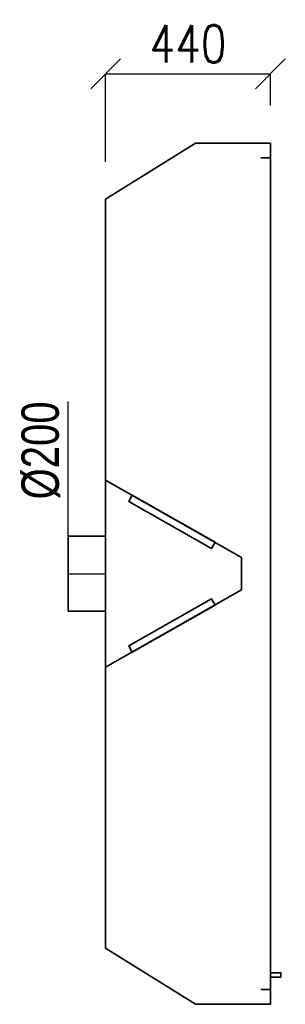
# Model space of a CAD drawing. Header units: millimetres. Extents: x 160938 to 520640, y 9197 to 248394.
# Tile 24 of 137: x 262364 to 263074, y 34400 to 37029. Entities that reach past the tile are written whole.
import ezdxf
from ezdxf.enums import TextEntityAlignment as Align

# ---------------------------------------------------------------- set-up
doc = ezdxf.new("R2010")
doc.units = ezdxf.units.MM
doc.header["$LTSCALE"] = 10
doc.linetypes.add('DASHDOT', pattern=[25.4, 12.7, -6.35, 0, -6.35])
doc.layers.get('Defpoints').update_dxf_attribs({"color": 252})
doc.layers.add('VZT Odvod', color=5, linetype='Continuous', lineweight=35)
doc.layers.add('VZT-koty', color=4, linetype='Continuous', lineweight=25)
doc.layers.add('VZT Odvod-popis', color=7, linetype='Continuous')
doc.styles.add('Romans', font='romans.shx', dxfattribs={"width": 0.8})
doc.styles.get("Standard").update_dxf_attribs({"font": 'ic-simplex.shx', "width": 0.8})
doc.dimstyles.new('Standa 50', dxfattribs={"dimtxt": 100, "dimasz": 80, "dimexe": 0, "dimexo": 30, "dimgap": 30, "dimtad": 1, "dimdec": 0, "dimrnd": 1, "dimdsep": 46, "dimtxsty": 'Romans', "dimblk": 'OBLIQUE', "dimcen": 0, "dimclrd": 256, "dimclre": 256, "dimclrt": 256, "dimadec": 0, "dimazin": 0, "dimtfac": 1, "dimtdec": 0, "dimtofl": 0, "dimtmove": 0, "dimatfit": 3, "dimldrblk": 'OBLIQUE', "dimfxl": 1, "dimtvp": 1.1, "dimtolj": 1, "dimlwd": -1, "dimlwe": -1, "dimarcsym": 0})

# ---------------------------------------------------------------- blocks, each defined once
blk = doc.blocks.new('*U2084', base_point=(100, 200))
at = {"color": 0, "linetype": 'ByBlock', "lineweight": -2}
for p, q in [((0, 200), (0, 0)), ((100, 200), (0, 200)), ((100, 0), (100, 200)), ((0, 0), (100, 0))]:
    blk.add_line(p, q, dxfattribs=at)
at = {"color": 40, "linetype": 'DASHDOT', "lineweight": 25}
blk.add_line((0, 100), (100, 100), dxfattribs=at)
blk = doc.blocks.new('_OBLIQUE')
at = {"color": 0, "linetype": 'ByBlock'}
blk.add_line((-0.5, -0.5), (0.5, 0.5), dxfattribs=at)
blk = doc.blocks.new('*D3577')
at = {"layer": 'Defpoints', "color": 0}
for p in [(263033.9, 36885.2), (263033.9, 36700.1), (262593.9, 36550.1)]:
    blk.add_point(p, dxfattribs=at)
at = {"layer": 'VZT-koty'}
for p, q in [((262593.9, 36650.1), (262593.9, 36885.2)), ((262593.9, 36885.2), (263033.9, 36885.2)), ((263033.9, 36800.1), (263033.9, 36885.2))]:
    blk.add_line(p, q, dxfattribs=at)
at = {"layer": 'VZT-koty', "xscale": 80, "yscale": 80, "zscale": 80, "rotation": 180}
blk.add_blockref('_OBLIQUE', (262593.9, 36885.2), dxfattribs=at)
at = {"layer": 'VZT-koty', "xscale": 80, "yscale": 80, "zscale": 80}
blk.add_blockref('_OBLIQUE', (263033.9, 36885.2), dxfattribs=at)
at = {"layer": 'VZT-koty', "insert": (262813.9, 36965.2), "char_height": 100, "attachment_point": 5, "style": 'Romans'}
blk.add_mtext('\\A1;440', dxfattribs=at)

msp = doc.modelspace()

# ---------------------------------------------------------------- linework, layer by layer
at = {"layer": 'VZT Odvod'}
for p, q in [((262833.9, 36700.1), (262593.9, 36550.1)), ((263033.9, 36700.1), (262833.9, 36700.1)), ((263033.9, 36700.1), (263033.9, 36660.3)), ((263033.9, 34439.9), (263033.9, 36680.2)), ((263033.9, 36660.3), (263008.1, 36660.3)), ((262593.9, 34550.1), (262593.9, 36550.1)), ((262593.9, 35800.1), (262957.2, 35593.7)), ((262957.2, 35506.5), (262957.2, 35593.7)), ((262593.9, 35485.1), (262593.9, 35540.1)), ((262593.9, 35300.1), (262957.2, 35506.5)), ((262833.9, 34400.1), (262593.9, 34550.1)), ((263033.9, 34439.9), (263008.1, 34439.9)), ((263033.9, 34400.1), (263033.9, 34439.9)), ((263033.9, 34400.1), (262833.9, 34400.1))]:
    msp.add_line(p, q, dxfattribs=at)
for points in [[(262664.8, 35759.8), (262655.4, 35743.1), (262876.7, 35617.3), (262886.2, 35634)], [(262664.8, 35340.4), (262655.4, 35357.1), (262876.7, 35482.9), (262886.2, 35466.2)], [(263033.9, 34472.9), (263033.9, 34484.4), (263062.1, 34484.4), (263062.1, 34472.9)]]:
    msp.add_lwpolyline(points, close=True, dxfattribs=at)
at = {"layer": 'VZT Odvod-popis', "color": 40}
msp.add_line((262493.9, 35650.1), (262493.9, 36010.1), dxfattribs=at)

# ---------------------------------------------------------------- block references
at = {"layer": 'VZT Odvod', "rotation": 360}
msp.add_blockref('*U2084', (262593.9, 35650.1), dxfattribs=at)

# ---------------------------------------------------------------- texts
at = {"layer": 'VZT Odvod-popis', "color": 102, "width": 0.8}
msp.add_text('%%c200', height=100, rotation=90, dxfattribs=at).set_placement((262468.9, 36010.1), align=Align.RIGHT)

# ---------------------------------------------------------------- dimensions: what is measured, and where the dimension line sits
at = {"layer": 'VZT-koty'}
dim = msp.add_linear_dim(base=(263033.9, 36885.2), p1=(262593.9, 36550.1), p2=(263033.9, 36700.1), dimstyle='Standa 50', override={"dimexo": 100}, dxfattribs=at)
dim.commit()
dim.dimension.update_dxf_attribs({"geometry": '*D3577', "text_midpoint": (262813.9, 36965.2)})

doc.saveas('drawing.dxf')
